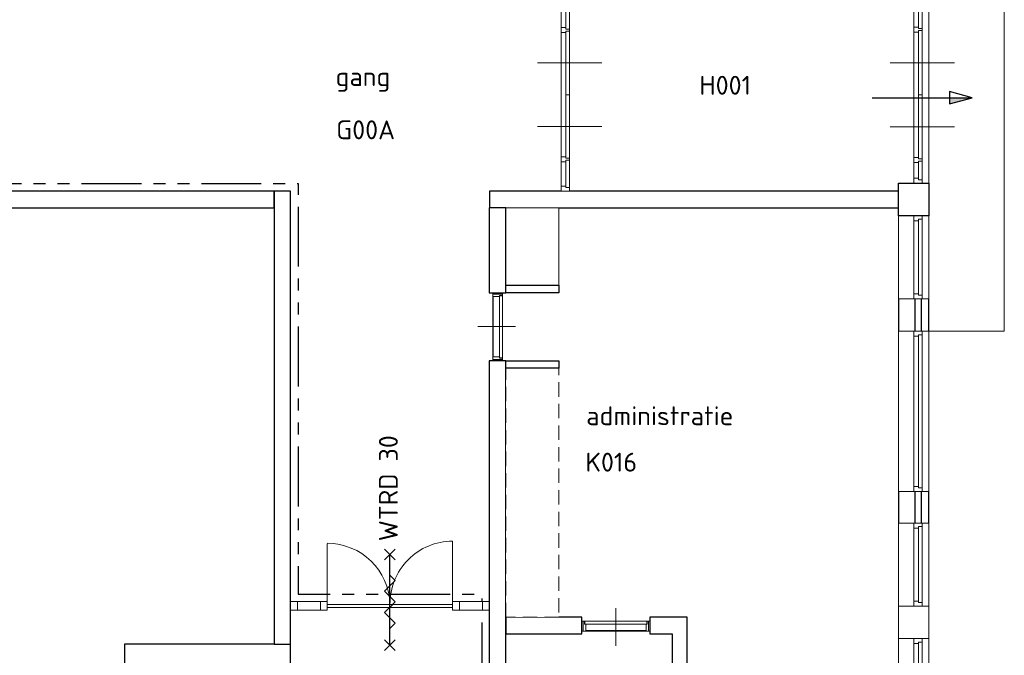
# Model space of a CAD drawing. Header units: millimetres. Extents: x -28579 to 211491, y -26192 to 102706.
# Tile 21 of 48: x 9179 to 22217, y 40142 to 48560. Entities that reach past the tile are written whole.
import ezdxf

# ---------------------------------------------------------------- set-up
doc = ezdxf.new("R2010")
doc.units = ezdxf.units.MM
doc.header["$LTSCALE"] = 100
for name, pattern in [('B0202', [28.125, 18.75, -3.125, 3.125, -3.125]), ('HIDDEN', [9.525, 6.35, -3.175]), ('PHANTOM2', [31.75, 15.875, -3.175, 3.175, -3.175, 3.175, -3.175])]:
    doc.linetypes.add(name, pattern=pattern)
for name, color, linetype in [('AL22FF1-_KALKZANDST', 2, 'Continuous'), ('AL65_BEVEILIGING', 1, 'Continuous'), ('br.compartimentering', 4, 'B0202')]:
    doc.layers.add(name, color=color, linetype=linetype)
doc.layers.add('None', color=7, linetype='Continuous', lineweight=5)
doc.styles.add('03_100', font='isocpeur.ttf')
doc.styles.add('Tekton Plus Regular', font='isocpeur.ttf')

# ---------------------------------------------------------------- blocks, each defined once
blk = doc.blocks.new('Group-114')
at = {"color": 8, "linetype": 'Continuous', "lineweight": 5}
blk.add_wipeout([(-33666, 22956), (-33266, 22956), (-33266, 21856), (-33666, 21856)], dxfattribs=at).dxf.layer = 'None'
at = {"layer": 'None', "color": 8, "linetype": 'Continuous', "lineweight": 5}
blk.add_lwpolyline([(-33666, 22956), (-33266, 22956), (-33266, 21856), (-33666, 21856)], close=True, dxfattribs=at)
at = {"color": 8, "linetype": 'Continuous', "lineweight": 5}
blk.add_wipeout([(-33466, 22956), (-33352, 22956), (-33352, 21856), (-33466, 21856)], dxfattribs=at).dxf.layer = 'None'
at = {"layer": 'None', "color": 8, "linetype": 'Continuous', "lineweight": 5}
blk.add_lwpolyline([(-33466, 22956), (-33352, 22956), (-33352, 21856), (-33466, 21856)], close=True, dxfattribs=at)
at = {"color": 8, "linetype": 'Continuous', "lineweight": 5}
for points in [[(-33352, 22956), (-33466, 22956), (-33466, 22889), (-33402, 22889), (-33402, 22909), (-33352, 22909)], [(-33352, 21856), (-33466, 21856), (-33466, 21923), (-33402, 21923), (-33402, 21903), (-33352, 21903)]]:
    blk.add_wipeout(points, dxfattribs=at).dxf.layer = 'None'
at = {"layer": 'None', "color": 8, "linetype": 'Continuous', "lineweight": 5}
blk.add_line((-33402, 21923), (-33402, 22889), dxfattribs=at)
for points in [[(-33352, 22956), (-33466, 22956), (-33466, 22889), (-33402, 22889), (-33402, 22909), (-33352, 22909)], [(-33352, 21856), (-33466, 21856), (-33466, 21923), (-33402, 21923), (-33402, 21903), (-33352, 21903)]]:
    blk.add_lwpolyline(points, close=True, dxfattribs=at)
blk = doc.blocks.new('Group-115')
at = {"color": 8, "linetype": 'Continuous', "lineweight": 5}
blk.add_wipeout([(-33666, 24486), (-33266, 24486), (-33266, 23386), (-33666, 23386)], dxfattribs=at).dxf.layer = 'None'
at = {"layer": 'None', "color": 8, "linetype": 'Continuous', "lineweight": 5}
blk.add_lwpolyline([(-33666, 24486), (-33266, 24486), (-33266, 23386), (-33666, 23386)], close=True, dxfattribs=at)
at = {"color": 8, "linetype": 'Continuous', "lineweight": 5}
blk.add_wipeout([(-33466, 24486), (-33352, 24486), (-33352, 23386), (-33466, 23386)], dxfattribs=at).dxf.layer = 'None'
at = {"layer": 'None', "color": 8, "linetype": 'Continuous', "lineweight": 5}
blk.add_lwpolyline([(-33466, 24486), (-33352, 24486), (-33352, 23386), (-33466, 23386)], close=True, dxfattribs=at)
at = {"color": 8, "linetype": 'Continuous', "lineweight": 5}
for points in [[(-33352, 24486), (-33466, 24486), (-33466, 24419), (-33402, 24419), (-33402, 24439), (-33352, 24439)], [(-33352, 23386), (-33466, 23386), (-33466, 23453), (-33402, 23453), (-33402, 23433), (-33352, 23433)]]:
    blk.add_wipeout(points, dxfattribs=at).dxf.layer = 'None'
at = {"layer": 'None', "color": 8, "linetype": 'Continuous', "lineweight": 5}
blk.add_line((-33402, 23453), (-33402, 24419), dxfattribs=at)
for points in [[(-33352, 24486), (-33466, 24486), (-33466, 24419), (-33402, 24419), (-33402, 24439), (-33352, 24439)], [(-33352, 23386), (-33466, 23386), (-33466, 23453), (-33402, 23453), (-33402, 23433), (-33352, 23433)]]:
    blk.add_lwpolyline(points, close=True, dxfattribs=at)
blk = doc.blocks.new('Group-116')
at = {"color": 8, "linetype": 'Continuous', "lineweight": 5}
blk.add_wipeout([(-33666, 28556), (-33266, 28556), (-33266, 27456), (-33666, 27456)], dxfattribs=at).dxf.layer = 'None'
at = {"layer": 'None', "color": 8, "linetype": 'Continuous', "lineweight": 5}
blk.add_lwpolyline([(-33666, 28556), (-33266, 28556), (-33266, 27456), (-33666, 27456)], close=True, dxfattribs=at)
at = {"color": 8, "linetype": 'Continuous', "lineweight": 5}
blk.add_wipeout([(-33466, 28556), (-33352, 28556), (-33352, 27456), (-33466, 27456)], dxfattribs=at).dxf.layer = 'None'
at = {"layer": 'None', "color": 8, "linetype": 'Continuous', "lineweight": 5}
blk.add_lwpolyline([(-33466, 28556), (-33352, 28556), (-33352, 27456), (-33466, 27456)], close=True, dxfattribs=at)
at = {"color": 8, "linetype": 'Continuous', "lineweight": 5}
for points in [[(-33352, 28556), (-33466, 28556), (-33466, 28489), (-33402, 28489), (-33402, 28509), (-33352, 28509)], [(-33352, 27456), (-33466, 27456), (-33466, 27523), (-33402, 27523), (-33402, 27503), (-33352, 27503)]]:
    blk.add_wipeout(points, dxfattribs=at).dxf.layer = 'None'
at = {"layer": 'None', "color": 8, "linetype": 'Continuous', "lineweight": 5}
blk.add_line((-33402, 27523), (-33402, 28489), dxfattribs=at)
for points in [[(-33352, 28556), (-33466, 28556), (-33466, 28489), (-33402, 28489), (-33402, 28509), (-33352, 28509)], [(-33352, 27456), (-33466, 27456), (-33466, 27523), (-33402, 27523), (-33402, 27503), (-33352, 27503)]]:
    blk.add_lwpolyline(points, close=True, dxfattribs=at)
blk = doc.blocks.new('Group-117')
at = {"color": 8, "linetype": 'Continuous', "lineweight": 5}
blk.add_wipeout([(-33666, 27026), (-33266, 27026), (-33266, 24905), (-33666, 24905)], dxfattribs=at).dxf.layer = 'None'
at = {"layer": 'None', "color": 8, "linetype": 'Continuous', "lineweight": 5}
blk.add_lwpolyline([(-33666, 27026), (-33266, 27026), (-33266, 24905), (-33666, 24905)], close=True, dxfattribs=at)
at = {"color": 8, "linetype": 'Continuous', "lineweight": 5}
blk.add_wipeout([(-33466, 27026), (-33352, 27026), (-33352, 24905), (-33466, 24905)], dxfattribs=at).dxf.layer = 'None'
at = {"layer": 'None', "color": 8, "linetype": 'Continuous', "lineweight": 5}
blk.add_lwpolyline([(-33466, 27026), (-33352, 27026), (-33352, 24905), (-33466, 24905)], close=True, dxfattribs=at)
at = {"color": 8, "linetype": 'Continuous', "lineweight": 5}
for points in [[(-33352, 27026), (-33466, 27026), (-33466, 26959), (-33402, 26959), (-33402, 26979), (-33352, 26979)], [(-33352, 24905), (-33466, 24905), (-33466, 24972), (-33402, 24972), (-33402, 24952), (-33352, 24952)]]:
    blk.add_wipeout(points, dxfattribs=at).dxf.layer = 'None'
at = {"layer": 'None', "color": 8, "linetype": 'Continuous', "lineweight": 5}
blk.add_line((-33402, 24972), (-33402, 26959), dxfattribs=at)
for points in [[(-33352, 27026), (-33466, 27026), (-33466, 26959), (-33402, 26959), (-33402, 26979), (-33352, 26979)], [(-33352, 24905), (-33466, 24905), (-33466, 24972), (-33402, 24972), (-33402, 24952), (-33352, 24952)]]:
    blk.add_lwpolyline(points, close=True, dxfattribs=at)
blk = doc.blocks.new('Group-126')
at = {"color": 8, "linetype": 'Continuous', "lineweight": 5}
blk.add_wipeout([(-33466, 31331), (-33352, 31331), (-33352, 28986), (-33466, 28986)], dxfattribs=at).dxf.layer = 'None'
at = {"layer": 'None', "color": 8, "linetype": 'Continuous', "lineweight": 5}
for p, q in [((-33777, 30583), (-32927, 30583)), ((-33352, 30158), (-33402, 30158)), ((-33777, 29733), (-32927, 29733))]:
    blk.add_line(p, q, dxfattribs=at)
blk.add_lwpolyline([(-33466, 31331), (-33352, 31331), (-33352, 28986), (-33466, 28986)], close=True, dxfattribs=at)
at = {"color": 8, "linetype": 'Continuous', "lineweight": 5}
for points in [[(-33352, 31331), (-33466, 31331), (-33466, 31264), (-33402, 31264), (-33402, 31284), (-33352, 31284)], [(-33352, 28986), (-33466, 28986), (-33466, 29053), (-33402, 29053), (-33402, 29033), (-33352, 29033)]]:
    blk.add_wipeout(points, dxfattribs=at).dxf.layer = 'None'
at = {"layer": 'None', "color": 8, "linetype": 'Continuous', "lineweight": 5}
blk.add_line((-33402, 31264), (-33402, 29053), dxfattribs=at)
for points in [[(-33352, 31331), (-33466, 31331), (-33466, 31264), (-33402, 31264), (-33402, 31284), (-33352, 31284)], [(-33352, 28986), (-33466, 28986), (-33466, 29053), (-33402, 29053), (-33402, 29033), (-33352, 29033)]]:
    blk.add_lwpolyline(points, close=True, dxfattribs=at)
at = {"color": 8, "linetype": 'Continuous', "lineweight": 5}
for points in [[(-33352, 31331), (-33466, 31331), (-33466, 31264), (-33402, 31264), (-33402, 31284), (-33352, 31284)], [(-33352, 31008), (-33352, 31035), (-33402, 31035), (-33402, 31055), (-33466, 31055), (-33466, 30988), (-33402, 30988), (-33402, 31008)], [(-33352, 29308), (-33352, 29281), (-33402, 29281), (-33402, 29261), (-33466, 29261), (-33466, 29328), (-33402, 29328), (-33402, 29308)]]:
    blk.add_wipeout(points, dxfattribs=at).dxf.layer = 'None'
at = {"layer": 'None', "color": 8, "linetype": 'Continuous', "lineweight": 5}
for points in [[(-33352, 31331), (-33466, 31331), (-33466, 31264), (-33402, 31264), (-33402, 31284), (-33352, 31284)], [(-33352, 31008), (-33352, 31035), (-33402, 31035), (-33402, 31055), (-33466, 31055), (-33466, 30988), (-33402, 30988), (-33402, 31008)], [(-33352, 29308), (-33352, 29281), (-33402, 29281), (-33402, 29261), (-33466, 29261), (-33466, 29328), (-33402, 29328), (-33402, 29308)]]:
    blk.add_lwpolyline(points, close=True, dxfattribs=at)
blk = doc.blocks.new('Group-127')
at = {"layer": 'None', "color": 7}
for name in ['Group-126', 'Group-116', 'Group-117', 'Group-115', 'Group-114']:
    blk.add_blockref(name, (0, 0), dxfattribs=at)
blk = doc.blocks.new('Group-129')
at = {"color": 8, "linetype": 'Continuous', "lineweight": 5}
blk.add_wipeout([(-39041, 26692), (-39041, 27558), (-38911, 27558), (-38911, 26692)], dxfattribs=at).dxf.layer = 'None'
at = {"layer": 'None', "color": 8, "linetype": 'Continuous', "lineweight": 5}
blk.add_lwpolyline([(-39041, 26692), (-39041, 27558), (-38911, 27558), (-38911, 26692)], close=True, dxfattribs=at)
at = {"color": 8, "linetype": 'Continuous', "lineweight": 5}
blk.add_wipeout([(-38950, 26715), (-38950, 27535), (-38911, 27535), (-38911, 26715)], dxfattribs=at).dxf.layer = 'None'
at = {"layer": 'None', "color": 8, "linetype": 'Continuous', "lineweight": 5}
blk.add_lwpolyline([(-38950, 26715), (-38950, 27535), (-38911, 27535), (-38911, 26715)], close=True, dxfattribs=at)
at = {"color": 8, "linetype": 'Continuous', "lineweight": 5}
blk.add_wipeout([(-39036, 26725), (-39036, 27525), (-38950, 27525), (-38950, 26725)], dxfattribs=at).dxf.layer = 'None'
at = {"layer": 'None', "color": 8, "linetype": 'Continuous', "lineweight": 5}
for p, q in [((-39026, 27558), (-38926, 27558)), ((-38738, 27127), (-39238, 27127)), ((-39026, 26692), (-38926, 26692))]:
    blk.add_line(p, q, dxfattribs=at)
for points in [[(-38926, 27575), (-38911, 27575), (-38911, 27540), (-38950, 27540), (-38950, 27525), (-39041, 27525), (-39041, 27575), (-39026, 27575)], [(-38926, 26675), (-38911, 26675), (-38911, 26710), (-38950, 26710), (-38950, 26725), (-39041, 26725), (-39041, 26675), (-39026, 26675)]]:
    blk.add_lwpolyline(points, dxfattribs=at)
blk.add_lwpolyline([(-39036, 26725), (-39036, 27525), (-38950, 27525), (-38950, 26725)], close=True, dxfattribs=at)
blk = doc.blocks.new('Group-140')
at = {"color": 8, "linetype": 'Continuous', "lineweight": 5}
blk.add_wipeout([(-38136, 31475), (-38022, 31475), (-38022, 28922), (-38136, 28922)], dxfattribs=at).dxf.layer = 'None'
at = {"layer": 'None', "color": 8, "linetype": 'Continuous', "lineweight": 5}
for p, q in [((-38447, 30619), (-37597, 30619)), ((-38022, 30198), (-38072, 30198)), ((-38447, 29778), (-37597, 29778))]:
    blk.add_line(p, q, dxfattribs=at)
blk.add_lwpolyline([(-38136, 31475), (-38022, 31475), (-38022, 28922), (-38136, 28922)], close=True, dxfattribs=at)
at = {"color": 8, "linetype": 'Continuous', "lineweight": 5}
blk.add_wipeout([(-38022, 28922), (-38136, 28922), (-38136, 28988), (-38072, 28988), (-38072, 28968), (-38022, 28968)], dxfattribs=at).dxf.layer = 'None'
at = {"layer": 'None', "color": 8, "linetype": 'Continuous', "lineweight": 5}
blk.add_line((-38072, 31428), (-38072, 28988), dxfattribs=at)
blk.add_lwpolyline([(-38022, 28922), (-38136, 28922), (-38136, 28988), (-38072, 28988), (-38072, 28968), (-38022, 28968)], close=True, dxfattribs=at)
at = {"color": 8, "linetype": 'Continuous', "lineweight": 5}
for points in [[(-38022, 31475), (-38136, 31475), (-38136, 31409), (-38072, 31409), (-38072, 31428), (-38022, 31428)], [(-38022, 31040), (-38022, 31066), (-38072, 31066), (-38072, 31086), (-38136, 31086), (-38136, 31020), (-38072, 31020), (-38072, 31040)], [(-38022, 29357), (-38022, 29331), (-38072, 29331), (-38072, 29311), (-38136, 29311), (-38136, 29377), (-38072, 29377), (-38072, 29357)]]:
    blk.add_wipeout(points, dxfattribs=at).dxf.layer = 'None'
at = {"layer": 'None', "color": 8, "linetype": 'Continuous', "lineweight": 5}
for points in [[(-38022, 31475), (-38136, 31475), (-38136, 31409), (-38072, 31409), (-38072, 31428), (-38022, 31428)], [(-38022, 31040), (-38022, 31066), (-38072, 31066), (-38072, 31086), (-38136, 31086), (-38136, 31020), (-38072, 31020), (-38072, 31040)], [(-38022, 29357), (-38022, 29331), (-38072, 29331), (-38072, 29311), (-38136, 29311), (-38136, 29377), (-38072, 29377), (-38072, 29357)]]:
    blk.add_lwpolyline(points, close=True, dxfattribs=at)
blk = doc.blocks.new('Group-161')
at = {"color": 8, "linetype": 'Continuous', "lineweight": 5}
blk.add_wipeout([(-36976, 23095), (-37842, 23095), (-37842, 23225), (-36976, 23225)], dxfattribs=at).dxf.layer = 'None'
at = {"layer": 'None', "color": 8, "linetype": 'Continuous', "lineweight": 5}
blk.add_lwpolyline([(-36976, 23095), (-37842, 23095), (-37842, 23225), (-36976, 23225)], close=True, dxfattribs=at)
at = {"color": 8, "linetype": 'Continuous', "lineweight": 5}
blk.add_wipeout([(-36999, 23186), (-37819, 23186), (-37819, 23225), (-36999, 23225)], dxfattribs=at).dxf.layer = 'None'
at = {"layer": 'None', "color": 8, "linetype": 'Continuous', "lineweight": 5}
blk.add_lwpolyline([(-36999, 23186), (-37819, 23186), (-37819, 23225), (-36999, 23225)], close=True, dxfattribs=at)
at = {"color": 8, "linetype": 'Continuous', "lineweight": 5}
blk.add_wipeout([(-37009, 23100), (-37809, 23100), (-37809, 23186), (-37009, 23186)], dxfattribs=at).dxf.layer = 'None'
at = {"layer": 'None', "color": 8, "linetype": 'Continuous', "lineweight": 5}
for p, q in [((-37411, 23398), (-37411, 22898)), ((-37842, 23110), (-37842, 23210)), ((-36976, 23110), (-36976, 23210))]:
    blk.add_line(p, q, dxfattribs=at)
for points in [[(-37859, 23210), (-37859, 23225), (-37824, 23225), (-37824, 23186), (-37809, 23186), (-37809, 23095), (-37859, 23095), (-37859, 23110)], [(-36959, 23210), (-36959, 23225), (-36994, 23225), (-36994, 23186), (-37009, 23186), (-37009, 23095), (-36959, 23095), (-36959, 23110)]]:
    blk.add_lwpolyline(points, dxfattribs=at)
blk.add_lwpolyline([(-37009, 23100), (-37809, 23100), (-37809, 23186), (-37009, 23186)], close=True, dxfattribs=at)
blk = doc.blocks.new('30 RW')
at = {"layer": 'AL65_BEVEILIGING'}
for p, q in [((-671, -71), (-529, 71)), ((-671, 71), (-529, -71)), ((-600, 0), (600, 0)), ((529, 71), (671, -71)), ((529, -71), (671, 71))]:
    blk.add_line(p, q, dxfattribs=at)
blk.add_lwpolyline([(-377, 0), (-307, -71), (-165, 71), (-24, -71), (118, 71), (259, -71), (330, 0)], dxfattribs=at)
at = {"layer": 'AL65_BEVEILIGING', "style": '03_100'}
blk.add_text('WTRD 30', height=250, dxfattribs=at).set_placement((777, -104))

msp = doc.modelspace()

# ---------------------------------------------------------------- texts
at = {"layer": 'None', "color": 1, "char_height": 250, "attachment_point": 1, "line_spacing_factor": 0.976858, "style": 'Tekton Plus Regular'}
for s, insert in [('H001', (18179, 47816.30664)), ('G00A', (13370, 47226.11047)), ('K016', (16670, 42824.30664))]:
    msp.add_mtext(s, dxfattribs=dict(at, insert=insert))

# ---------------------------------------------------------------- wipeouts: each hides what was drawn before it
at = {"color": 1, "linetype": 'Continuous', "lineweight": 35}
for points in [[(13362, 47478.48), (14320.36003, 47478.48), (14320.36003, 48012), (13362, 48012)], [(16681, 42986.48), (19402.94007, 42986.48), (19402.94007, 43520), (16681, 43520)]]:
    msp.add_wipeout(points, dxfattribs=at).dxf.layer = 'None'
at = {"color": 8, "linetype": 'Continuous', "lineweight": 5}
for points in [[(12547, 46068), (12547, 46288), (372, 46288), (372, 46068), (1158, 46068), (12091, 46068)], [(20694, 23189), (21037, 23189), (21037, 23193), (21037, 46243), (20817, 46243), (20817, 23193), (20694, 23193)], [(21117, 23128), (21217, 23128), (21217, 23232), (21217, 46243), (21117, 46243), (21117, 23232)], [(15397, 44043), (15397, 33933), (15617, 33933), (15617, 44043)], [(18017, 37953), (18017, 38053), (18017, 39713), (18017, 40428), (18017, 40648), (17524, 40648), (17524, 40428), (17817, 40428), (17817, 38053), (17517, 38053), (17417, 38053), (17417, 37953), (17417, 36253), (17517, 36253), (17517, 37953), (17917, 37953), (17917, 35053), (18017, 35053)], [(12767, 39968), (12767, 40288), (10567, 40288), (10567, 39968), (12522, 39968)]]:
    msp.add_wipeout(points, dxfattribs=at).dxf.layer = 'None'

# ---------------------------------------------------------------- next in the draw order: linework, layer by layer
at = {"layer": 'AL22FF1-_KALKZANDST'}
for points in [[(12547, 46068), (12547, 46288), (372, 46288), (372, 46068), (1158, 46068), (12091, 46068)], [(20694, 23189), (21037, 23189), (21037, 23193), (21037, 46243), (20817, 46243), (20817, 23193), (20694, 23193)], [(21117, 23132), (21217, 23132), (21217, 23232), (21217, 46243), (21117, 46243), (21117, 23232)], [(15397, 44043), (15397, 33933), (15617, 33933), (15617, 44043)], [(18017, 37953), (18017, 38053), (18017, 39713), (18017, 40428), (18017, 40648), (17524, 40648), (17524, 40428), (17817, 40428), (17817, 38053), (17517, 38053), (17417, 38053), (17417, 37953), (17417, 36253), (17517, 36253), (17517, 37953), (17917, 37953), (17917, 35053), (18017, 35053)], [(12767, 39968), (12767, 40288), (10567, 40288), (10567, 39968), (12522, 39968)]]:
    msp.add_lwpolyline(points, close=True, dxfattribs=at)

# ---------------------------------------------------------------- next in the draw order: texts
at = {"layer": 'None', "color": 1, "char_height": 250, "attachment_point": 1, "line_spacing_factor": 0.976858, "style": 'Tekton Plus Regular'}
for s, insert in [('gang', (13362, 47930.99172)), ('administratie', (16681, 43438.99172))]:
    msp.add_mtext(s, dxfattribs=dict(at, insert=insert))

# ---------------------------------------------------------------- next in the draw order: wipeouts: each hides what was drawn before it
at = {"color": 8, "linetype": 'Continuous', "lineweight": 5}
for points in [[(12547, 44588), (12547, 40288), (12767, 40288), (12767, 46068), (12767, 46288), (12547, 46288), (12547, 46068)], [(20817, 46288), (15619, 46288), (15402, 46288), (15402, 46068), (15619, 46068), (16510, 46068), (20817, 46068)], [(15617, 40648), (15617, 40428), (16624, 40428), (16624, 40648)]]:
    msp.add_wipeout(points, dxfattribs=at).dxf.layer = 'None'

# ---------------------------------------------------------------- next in the draw order: linework, layer by layer
at = {"layer": 'AL22FF1-_KALKZANDST'}
for points in [[(12547, 44588), (12547, 40288), (12767, 40288), (12767, 46068), (12767, 46288), (12547, 46288), (12547, 46068)], [(20817, 46288), (15619, 46288), (15402, 46288), (15402, 46068), (15619, 46068), (16510, 46068), (20817, 46068)], [(15617, 40648), (15617, 40428), (16624, 40428), (16624, 40648)]]:
    msp.add_lwpolyline(points, close=True, dxfattribs=at)

# ---------------------------------------------------------------- next in the draw order: block references
msp.add_blockref('Group-127', (54483, 17407), dxfattribs=at)
at = {"layer": 'None', "color": 7}
for name in ['Group-140', 'Group-161']:
    msp.add_blockref(name, (54483, 17368), dxfattribs=at)

# ---------------------------------------------------------------- next in the draw order: wipeouts: each hides what was drawn before it
at = {"color": 8, "linetype": 'Continuous', "lineweight": 5}
msp.add_wipeout([(15617, 46068), (15397, 46068), (15397, 44943), (15617, 44943)], dxfattribs=at).dxf.layer = 'None'

# ---------------------------------------------------------------- next in the draw order: hatches: boundary and pattern name
at = {"layer": 'AL65_BEVEILIGING'}
msp.add_hatch(color=256, dxfattribs=at).paths.add_polyline_path([(21492.95324, 47526.5), (21492.95324, 47446.13669), (21792.87321, 47526.5)])

# ---------------------------------------------------------------- next in the draw order: linework, layer by layer
at = {"layer": 'AL22FF1-_KALKZANDST'}
msp.add_lwpolyline([(15617, 46068), (15397, 46068), (15397, 44943), (15617, 44943)], close=True, dxfattribs=at)
at = {"layer": 'AL65_BEVEILIGING'}
msp.add_line((20469.12679, 47526.5), (21792.87321, 47526.5), dxfattribs=at)
msp.add_lwpolyline([(21792.87321, 47526.5), (21492.95324, 47606.86331), (21492.95324, 47446.13669), (21792.87321, 47526.5)], dxfattribs=at)

# ---------------------------------------------------------------- next in the draw order: wipeouts: each hides what was drawn before it
at = {"color": 8, "linetype": 'Continuous', "lineweight": 5}
for points in [[(20817, 46393), (21217, 46393), (21217, 45963), (20817, 45963)], [(20817, 40793), (21217, 40793), (21217, 40363), (20817, 40363)]]:
    msp.add_wipeout(points, dxfattribs=at).dxf.layer = 'None'

# ---------------------------------------------------------------- next in the draw order: linework, layer by layer
at = {"layer": 'None', "color": 8, "linetype": 'Continuous', "lineweight": 5}
for points in [[(21217, 50698), (22217, 50698), (22217, 44433), (21217, 44433)], [(20817, 46393), (21217, 46393), (21217, 45963), (20817, 45963)], [(20817, 40793), (21217, 40793), (21217, 40363), (20817, 40363)]]:
    msp.add_lwpolyline(points, close=True, dxfattribs=at)

# ---------------------------------------------------------------- next in the draw order: block references
at = {"layer": 'None', "color": 7}
msp.add_blockref('Group-129', (54483, 17368), dxfattribs=at)

# ---------------------------------------------------------------- next in the draw order: wipeouts: each hides what was drawn before it
at = {"color": 8, "linetype": 'Continuous', "lineweight": 5}
for points in [[(20817, 46393), (21217, 46393), (21217, 45963), (20817, 45963)], [(15617, 46068), (16317, 46068), (16317, 44943), (15617, 44943)], [(15617, 44043), (16317, 44043), (16317, 40648), (15617, 40648)]]:
    msp.add_wipeout(points, dxfattribs=at).dxf.layer = 'None'

# ---------------------------------------------------------------- next in the draw order: linework, layer by layer
at = {"layer": 'AL22FF1-_KALKZANDST'}
msp.add_lwpolyline([(20817, 46393), (21217, 46393), (21217, 45963), (20817, 45963)], close=True, dxfattribs=at)
at = {"layer": 'None', "color": 8, "linetype": 'Continuous', "lineweight": 5}
msp.add_lwpolyline([(15617, 46068), (16317, 46068), (16317, 44943), (15617, 44943)], close=True, dxfattribs=at)
at = {"layer": 'None', "color": 8, "linetype": 'HIDDEN', "lineweight": 5, "ltscale": 0.3}
msp.add_lwpolyline([(15617, 44043), (16317, 44043), (16317, 40648), (15617, 40648)], close=True, dxfattribs=at)

# ---------------------------------------------------------------- next in the draw order: wipeouts: each hides what was drawn before it
at = {"color": 8, "linetype": 'Continuous', "lineweight": 5}
for points in [[(15617, 45043), (16317, 45043), (16317, 44943), (15617, 44943)], [(15617, 44043), (16317, 44043), (16317, 43943), (15617, 43943)]]:
    msp.add_wipeout(points, dxfattribs=at).dxf.layer = 'None'

# ---------------------------------------------------------------- next in the draw order: linework, layer by layer
at = {"layer": 'AL22FF1-_KALKZANDST'}
for points in [[(15617, 45043), (16317, 45043), (16317, 44943), (15617, 44943)], [(15617, 44043), (16317, 44043), (16317, 43943), (15617, 43943)]]:
    msp.add_lwpolyline(points, close=True, dxfattribs=at)
at = {"layer": 'br.compartimentering', "linetype": 'PHANTOM2', "ltscale": 0.5, "flags": 128}
msp.add_lwpolyline([(472, 46388), (12867, 46388), (12867, 40952), (15297, 40952), (15297, 35153), (20803.58591, 35153), (21807.76727, 35427.34004)], dxfattribs=at)

# ---------------------------------------------------------------- next in the draw order: wipeouts: each hides what was drawn before it
at = {"color": 140, "linetype": 'Continuous', "lineweight": 15}
for points in [[(12767, 40852), (13252, 40852), (13252, 40738), (12767, 40738)], [(14912, 40852), (15397, 40852), (15397, 40738), (14912, 40738)]]:
    msp.add_wipeout(points, dxfattribs=at).dxf.layer = 'None'

# ---------------------------------------------------------------- next in the draw order: linework, layer by layer
at = {"layer": 'None', "color": 140, "linetype": 'Continuous', "lineweight": 15}
for points in [[(12767, 40852), (13252, 40852), (13252, 40738), (12767, 40738)], [(14912, 40852), (15397, 40852), (15397, 40738), (14912, 40738)]]:
    msp.add_lwpolyline(points, close=True, dxfattribs=at)

# ---------------------------------------------------------------- next in the draw order: wipeouts: each hides what was drawn before it
at = {"color": 140, "linetype": 'Continuous', "lineweight": 15}
for points in [[(12767, 40852), (12857, 40852), (12857, 40738), (12767, 40738)], [(15002, 40852), (14912, 40852), (14912, 40738), (15002, 40738)], [(15397, 40852), (15307, 40852), (15307, 40738), (15397, 40738)]]:
    msp.add_wipeout(points, dxfattribs=at).dxf.layer = 'None'

# ---------------------------------------------------------------- next in the draw order: linework, layer by layer
at = {"layer": 'None', "color": 140, "linetype": 'Continuous', "lineweight": 15}
for points in [[(12767, 40852), (12857, 40852), (12857, 40738), (12767, 40738)], [(15002, 40852), (14912, 40852), (14912, 40738), (15002, 40738)], [(15397, 40852), (15307, 40852), (15307, 40738), (15397, 40738)]]:
    msp.add_lwpolyline(points, close=True, dxfattribs=at)

# ---------------------------------------------------------------- next in the draw order: wipeouts: each hides what was drawn before it
at = {"color": 140, "linetype": 'Continuous', "lineweight": 15}
msp.add_wipeout([(13252, 40815), (14912, 40815), (14912, 40775), (13252, 40775)], dxfattribs=at).dxf.layer = 'None'

# ---------------------------------------------------------------- next in the draw order: linework, layer by layer
at = {"layer": 'None', "color": 140, "linetype": 'Continuous', "lineweight": 15}
for p, q in [((14912, 40795), (14912, 41653)), ((14082, 40815), (14082, 40775))]:
    msp.add_line(p, q, dxfattribs=at)
msp.add_lwpolyline([(13252, 40815), (14912, 40815), (14912, 40775), (13252, 40775)], close=True, dxfattribs=at)
msp.add_arc((14912, 40823), 830, 90, 180.552231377, dxfattribs=at)

# ---------------------------------------------------------------- next in the draw order: block references
at = {"layer": 'AL65_BEVEILIGING', "rotation": 90}
msp.add_blockref('30 RW', (14082, 40874.97701), dxfattribs=at)

# ---------------------------------------------------------------- next in the draw order: wipeouts: each hides what was drawn before it
at = {"color": 140, "linetype": 'Continuous', "lineweight": 15}
msp.add_wipeout([(13162, 40852), (13252, 40852), (13252, 40738), (13162, 40738)], dxfattribs=at).dxf.layer = 'None'

# ---------------------------------------------------------------- next in the draw order: linework, layer by layer
at = {"layer": 'None', "color": 140, "linetype": 'Continuous', "lineweight": 15}
msp.add_line((13252, 40795), (13252, 41620), dxfattribs=at)
msp.add_lwpolyline([(13162, 40852), (13252, 40852), (13252, 40738), (13162, 40738)], close=True, dxfattribs=at)
msp.add_arc((13252, 40795), 830.24093, 1.380354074, 90, dxfattribs=at)

doc.saveas('drawing.dxf')
